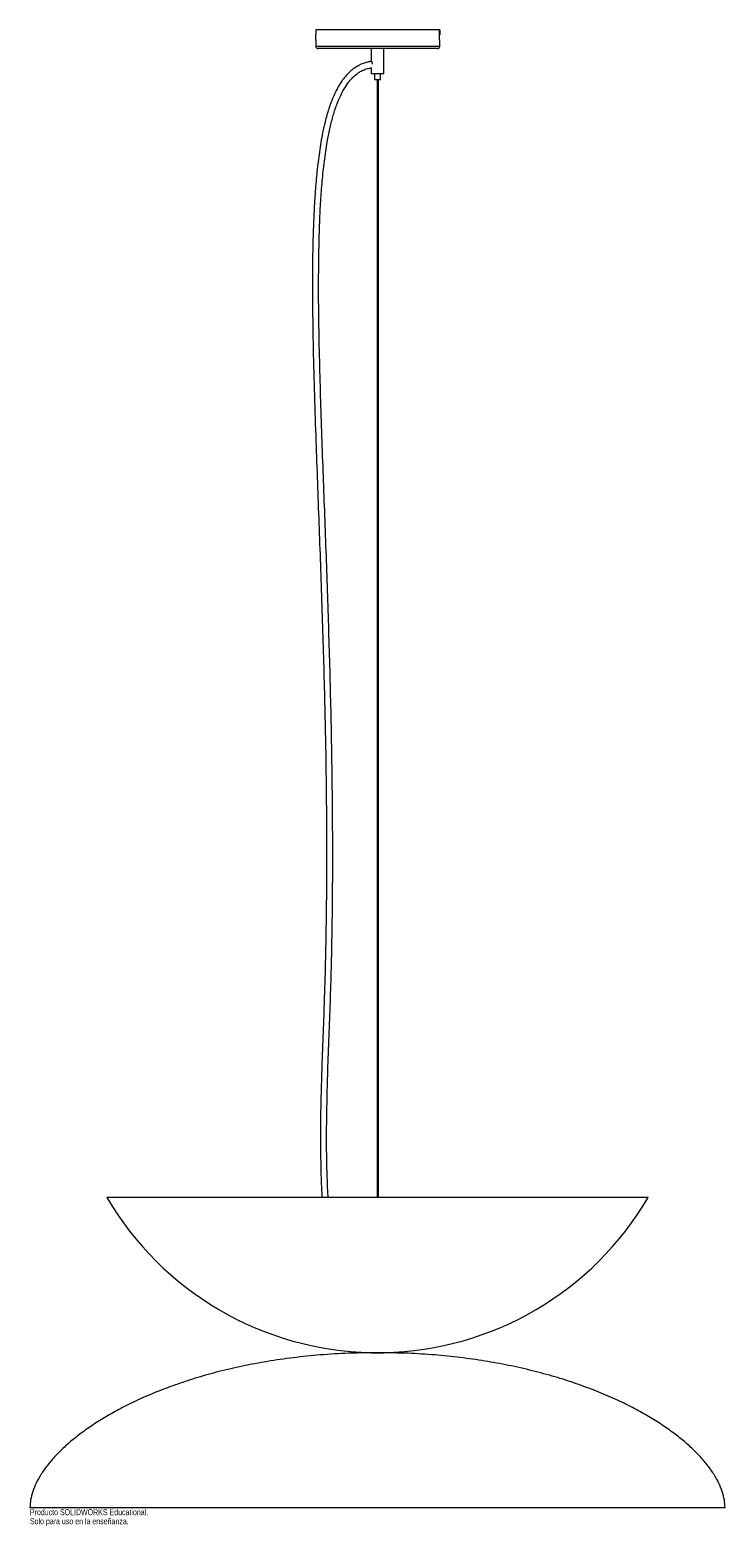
# Paper-space layout '_Posterior' of a CAD drawing. Header units: millimetres. Extents: x -280 to 280, y -140 to 1065.
import ezdxf

# ---------------------------------------------------------------- set-up
doc = ezdxf.new("R2010")
doc.units = ezdxf.units.MM
doc.styles.add('SLDTEXTSTYLE0', font='TXT', dxfattribs={"width": 0.7})

psp = doc.layouts.new('_Posterior')

# ---------------------------------------------------------------- linework, layer by layer
at = {"color": 7, "linetype": 'Continuous', "lineweight": 15}
for p, q in [((-49.8, 1065), (-49.8, 1061)), ((50.2, 1065), (-49.8, 1065)), ((-49.7, 1061), (-49.8, 1061)), ((-49.7, 1057), (-49.7, 1061)), ((50, 1057), (50, 1065)), ((50.2, 1061), (50, 1061)), ((50.2, 1065), (50.2, 1061)), ((-49.8, 1057), (-49.8, 1052)), ((-49.7, 1057), (-49.8, 1057)), ((48.2, 1050), (-47.8, 1050)), ((-5, 1050), (-5, 1040)), ((5, 1030), (5, 1050)), ((50.2, 1057), (50, 1057)), ((50.2, 1052), (50.2, 1057)), ((-5, 1034.6), (-5, 1030)), ((-5, 1030), (5, 1030)), ((-2.5, 1030), (-2.5, 1025)), ((-2.5, 1025), (2.5, 1025)), ((-0.3, 1025), (-0.3, 125)), ((0.7, 125), (0.7, 1025)), ((2.5, 1025), (2.5, 1030)), ((217.9, 125), (-217.9, 125)), ((-5, 0), (-5, 0)), ((5, 0), (-5, 0)), ((-5, 0), (5, 0)), ((5, 0), (5, 0)), ((-5, 0), (5, 0)), ((280, -125), (-280, -125))]:
    psp.add_line(p, q, dxfattribs=at)
at = {"color": 8, "linetype": 'Continuous', "lineweight": 15}
psp.add_line((-49.8, 1052), (50.2, 1052), dxfattribs=at)
at = {"color": 7, "linetype": 'Continuous', "lineweight": 15}
for centre, radius, start, end in [((-47.8, 1052), 2, 180, 270), ((48.2, 1052), 2, 270, 0), ((0, 252.5), 252.5, 210.3281, 268.8654), ((0, 252.5), 252.5, 271.1346, 329.6719)]:
    psp.add_arc(centre, radius, start, end, dxfattribs=at)
for points, knots in [([(-4.8, 1039.6), (-5.9, 1039.5), (-8.2, 1039.1), (-11.4, 1038.1), (-14.9, 1036.6), (-18.3, 1034.6), (-21.4, 1032.2), (-24.5, 1029.2), (-27.4, 1025.8), (-29.9, 1022.2), (-31.9, 1018.8), (-34.7, 1013.6), (-37.8, 1006.2), (-40.9, 996.3), (-43.9, 984.4), (-46.4, 970.6), (-48.4, 954.9), (-49.9, 939.2), (-51, 923.3), (-51.9, 902.4), (-52.5, 876.3), (-52.4, 843.2), (-51.9, 808), (-50.9, 770.9), (-49.3, 724.1), (-47.2, 667.7), (-44.8, 601.5), (-42.8, 535.9), (-41.4, 470.8), (-40.9, 406.4), (-41.3, 342.1), (-42.5, 293.1), (-43.8, 259.6), (-44.5, 241.2), (-45.1, 222.7), (-45.6, 204.2), (-46, 185.4), (-46, 166.2), (-45.7, 148.4), (-45.3, 134.6), (-44.9, 127.4), (-44.8, 125)], [0, 0, 0, 0, 0.0034829, 0.0073714, 0.0110279, 0.0156003, 0.0198704, 0.0238619, 0.0293149, 0.0340611, 0.0381082, 0.0420885, 0.0529465, 0.0640706, 0.0753651, 0.0923274, 0.1092545, 0.1262068, 0.1432863, 0.1602755, 0.1937205, 0.2271421, 0.2669988, 0.3067651, 0.3466163, 0.4176676, 0.4886954, 0.559714, 0.6288963, 0.6980378, 0.7670969, 0.8359193, 0.8555698, 0.8752865, 0.8950853, 0.9149827, 0.9349966, 0.9554825, 0.9768147, 0.9922791, 1, 1, 1, 1]), ([(-5, 1040), (-5, 1040), (-5, 1040), (-4.9, 1039.9), (-4.8, 1039.5), (-4.5, 1038.9), (-4.3, 1038.1), (-4.3, 1037.5), (-4.3, 1037.3)], [0, 0, 0, 0, 0.035108, 0.2152, 0.397915, 0.597975, 0.810475, 1, 1, 1, 1]), ([(-39.8, 125), (-40, 129.1), (-40.4, 138), (-40.9, 154.2), (-41.1, 173.6), (-40.8, 195.3), (-40.3, 218.8), (-39.4, 244.3), (-38.3, 271.9), (-37.4, 299.5), (-36.4, 339.9), (-35.9, 393.1), (-36.3, 459.1), (-37.5, 524.5), (-39.4, 589.4), (-41.6, 653.6), (-44.1, 717.9), (-45.9, 771.5), (-47, 814.4), (-47.5, 846.6), (-47.4, 878.8), (-46.8, 905.7), (-45.8, 927.1), (-44.6, 943.2), (-42.9, 959.2), (-40.9, 973.2), (-38.5, 985.2), (-36.1, 995.1), (-33.7, 1002.6), (-31.5, 1008.3), (-29.6, 1012.5), (-27.1, 1017.2), (-24.3, 1021.6), (-21.3, 1025.4), (-18.2, 1028.4), (-14.9, 1030.9), (-11.5, 1032.7), (-8.3, 1033.9), (-6, 1034.4), (-4.9, 1034.6)], [0, 0, 0, 0, 0.0132511, 0.0288444, 0.0528471, 0.0762858, 0.0992061, 0.1292058, 0.1590406, 0.1889209, 0.2188329, 0.2901735, 0.3615605, 0.4329714, 0.5025737, 0.57218, 0.641789, 0.7114187, 0.7462708, 0.7810881, 0.8159438, 0.8508142, 0.868245, 0.8855792, 0.9030799, 0.9204098, 0.9317211, 0.9427488, 0.9533329, 0.9573869, 0.9624047, 0.9682687, 0.9747387, 0.9792782, 0.9839517, 0.9887641, 0.992507, 0.996441, 1, 1, 1, 1]), ([(-4.9, -0.1), (-11.1, -0.2), (-24.8, -0.3), (-45.8, -1.7), (-67.6, -3.9), (-88.5, -6.9), (-108.5, -10.7), (-127.2, -15), (-144.6, -19.8), (-160.7, -25.1), (-176, -30.7), (-190.3, -36.8), (-203.5, -43.1), (-215.4, -49.6), (-226.3, -56.1), (-236.2, -62.9), (-245.1, -69.7), (-253.1, -76.7), (-260.1, -83.7), (-266.1, -90.8), (-271.1, -97.8), (-275, -104.8), (-277.8, -111.6), (-279.6, -118.4), (-279.9, -122.8), (-280, -125)], [0, 0, 0, 0, 0.057567, 0.128014, 0.196038, 0.261643, 0.324827, 0.385575, 0.440606, 0.493432, 0.54403, 0.592369, 0.638418, 0.679888, 0.719253, 0.756491, 0.791588, 0.824538, 0.855352, 0.88406, 0.910722, 0.935444, 0.958387, 0.979792, 1, 1, 1, 1]), ([(280, -125), (279.9, -122.8), (279.6, -118.4), (277.8, -111.6), (275, -104.8), (271.1, -97.8), (266.1, -90.8), (260.1, -83.7), (253.1, -76.7), (245.1, -69.7), (236.2, -62.9), (226.3, -56.1), (215.4, -49.6), (203.2, -42.9), (189.5, -36.4), (174.2, -30), (157.9, -24.1), (140.5, -18.6), (122.1, -13.8), (103.2, -9.6), (83.8, -6.2), (63.9, -3.5), (43.3, -1.5), (23.5, -0.3), (10.7, -0.2), (5, -0.1)], [0, 0, 0, 0, 0.02021, 0.041619, 0.064565, 0.08929, 0.115956, 0.144668, 0.175485, 0.20844, 0.243542, 0.280785, 0.320155, 0.36163, 0.410551, 0.462045, 0.516075, 0.572609, 0.631615, 0.693069, 0.753239, 0.815561, 0.880032, 0.946659, 1, 1, 1, 1])]:
    psp.add_open_spline(points, degree=3, knots=knots, dxfattribs=at)

# ---------------------------------------------------------------- texts
at = {"color": 7, "linetype": 'Continuous', "char_height": 4.834, "attachment_point": 1, "style": 'SLDTEXTSTYLE0'}
for s, insert in [('Producto SOLIDWORKS Educational.', (-280, -126)), ('Solo para uso en la enseñanza.', (-280, -133.3))]:
    psp.add_mtext(s, dxfattribs=dict(at, insert=insert))

doc.saveas('drawing.dxf')
